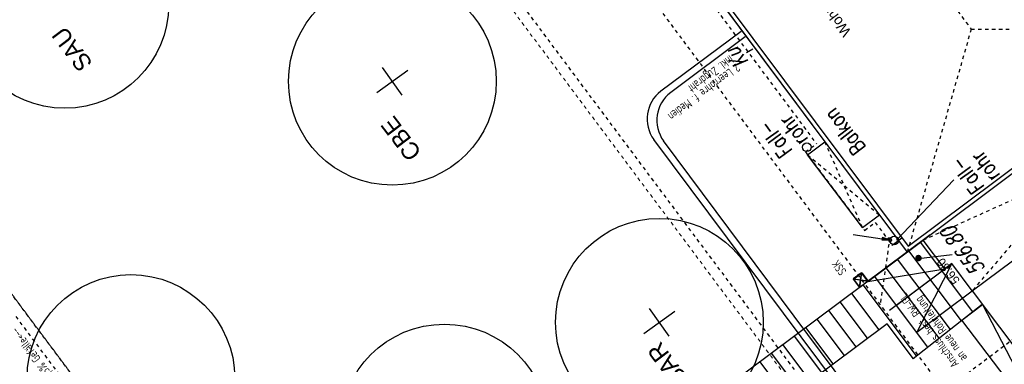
# Model space of a CAD drawing. Header units: metres. Extents: x 2 to 485, y 6 to 594.
# Tile 131 of 176: x 295 to 324, y 324 to 334. Entities that reach past the tile are written whole.
import ezdxf
from ezdxf.enums import TextEntityAlignment as Align

# ---------------------------------------------------------------- set-up
doc = ezdxf.new("R2010")
doc.units = ezdxf.units.M
doc.header["$LTSCALE"] = 0.0125
for name, pattern in [('237-14_Züricher Str._GL_3_RW_2014-11-28_bea$0$STRICHLINIE2', [9.525, 6.35, -3.175]), ('237-14_Züricher Str._GL_3_RW_2014-11-28_bea$0$STRICHPUNKT2', [12.7, 6.35, -3.175, 0, -3.175]), ('260241_A_bea$0$GESTRICHELT', [0.4, 0.2, -0.2]), ('260241_A_bea$0$GESTRICHELTX2', [0.7, 0.5, -0.2]), ('260241_A_bea$0$PUNKTIERT', [0.2, 0, -0.2]), ('GESTRICHELT', [0.4, 0.2, -0.2]), ('GEWOFAG_Hof 2_141023_Grundriss_bea$0$AUSGEZOGEN', [0]), ('GEWOFAG_Hof 2_141023_Grundriss_bea$0$VERDECKT2_S2', [0.15, 0.1, -0.05])]:
    doc.linetypes.add(name, pattern=pattern)
for name, color, linetype in [('237-14_Züricher Str._GL_3_RW_2014-11-28_bea$0$__Steiger', 251, 'Continuous'), ('237-14_Züricher Str._GL_3_RW_2014-11-28_bea$0$_GRU_Allgemein_Text', 151, 'Continuous'), ('237-14_Züricher Str._GL_3_RW_2014-11-28_bea$0$_GRU_Drainage', 54, '237-14_Züricher Str._GL_3_RW_2014-11-28_bea$0$STRICHPUNKT2'), ('237-14_Züricher Str._GL_3_RW_2014-11-28_bea$0$_GRU_Medien', 230, 'Continuous'), ('237-14_Züricher Str._GL_3_RW_2014-11-28_bea$0$_GRU_Regenwasser', 150, '237-14_Züricher Str._GL_3_RW_2014-11-28_bea$0$STRICHLINIE2'), ('237-14_Züricher Str._GL_3_RW_2014-11-28_bea$0$_GRU_Symbole', 51, 'Continuous'), ('260241_A_bea$0$B10_GEBAEUDE', 1, 'Continuous'), ('260241_A_bea$0$B13_GEB_ZUBEHOER', 12, 'Continuous'), ('260241_A_bea$0$B14_GEB_ZUB_GESTR', 12, 'Continuous'), ('260241_A_bea$0$B15_GEB_TXT', 12, 'Continuous'), ('260241_A_bea$0$B23_EINFASS', 5, 'Continuous'), ('260241_A_bea$0$B25_EINFASS_GEPKT', 7, '260241_A_bea$0$PUNKTIERT'), ('260241_A_bea$0$B28_VEINFASS_TXT', 5, 'Continuous'), ('260241_A_bea$0$B34_ZUBEHOER_1', 6, 'Continuous'), ('260241_A_bea$0$B53_HAUPTHOEHEN', 4, 'Continuous'), ('260241_A_bea$0$B54_HOEHEN', 253, 'Continuous'), ('f_baum', 3, 'Continuous'), ('f_entwässerung', 170, 'Continuous'), ('f_feuerwehr', 10, 'Continuous'), ('f_schraff', 251, 'Continuous'), ('f_text_100', 7, 'Continuous'), ('f_weg', 2, 'Continuous')]:
    doc.layers.add(name, color=color, linetype=linetype)
doc.layers.add('GEWOFAG_Hof 2_141023_Grundriss_bea$0$STANDARD', color=7, linetype='GEWOFAG_Hof 2_141023_Grundriss_bea$0$AUSGEZOGEN', lineweight=13)
doc.styles.add('237-14_Züricher Str._GL_3_RW_2014-11-28_bea$0$STANDARD', font='isocp.shx')
doc.styles.add('260241_A_bea$0$ROMANS', font='ROMANS')

# ---------------------------------------------------------------- blocks, each defined once
blk = doc.blocks.new('260241_A_bea$0$HOEHENPKT_ZENTR')
at = {"const_width": 0.75}
blk.add_lwpolyline([(-0.375, 0, 1), (0.375, 0, 1)], format="xyb", close=True, dxfattribs=at)
blk = doc.blocks.new('237-14_Züricher Str._GL_3_RW_2014-11-28_bea$0$AW Steiger')
for radius in [0.6, 0.5]:
    blk.add_circle((0, 0), radius)
blk = doc.blocks.new('237-14_Züricher Str._GL_3_RW_2014-11-28_bea$0$2ENDPNO1')
at = {"color": 0}
blk.add_line((0, 0), (12, 12), dxfattribs=at)
for p, q in [((15, 15), (11.5, 12.5)), ((11.5, 12.5), (12.5, 11.5)), ((12.5, 11.5), (15, 15))]:
    blk.add_line(p, q)
blk.add_solid([(11.5, 12.5), (12.5, 11.5), (15, 15)], dxfattribs=at)
at = {"style": '237-14_Züricher Str._GL_3_RW_2014-11-28_bea$0$STANDARD', "width": 0.496216, "flags": 9}
blk.add_attdef('BEZEICHNUNG', text='', height=0.1, rotation=45, dxfattribs=at).set_placement((11.5, 11), (12.21, 11.71), align=Align.FIT)

msp = doc.modelspace()

# ---------------------------------------------------------------- linework, layer by layer
at = {"color": 252}
for centre in [(318.193, 330.338), (320.718, 327.645)]:
    msp.add_ellipse(centre, major_axis=(0.0884, 0.0884), ratio=1, start_param=5.497787, end_param=11.780972, dxfattribs=at)
at = {"layer": '237-14_Züricher Str._GL_3_RW_2014-11-28_bea$0$_GRU_Drainage', "ltscale": 0.05}
msp.add_line((299.831, 348.039), (324.648, 314.777), dxfattribs=at)
at = {"layer": '237-14_Züricher Str._GL_3_RW_2014-11-28_bea$0$_GRU_Drainage'}
msp.add_line((295.35, 325.45), (301.294, 317.483), dxfattribs=at)
at = {"layer": '237-14_Züricher Str._GL_3_RW_2014-11-28_bea$0$_GRU_Medien'}
for p, q in [((316.297, 333.686), (313.984, 331.96)), ((316.416, 333.525), (314.264, 331.919)), ((323.493, 317.543), (313.78, 330.56)), ((323.773, 317.502), (314.06, 330.52))]:
    msp.add_line(p, q, dxfattribs=at)
for centre in [(314.582, 331.158), (314.862, 331.118)]:
    msp.add_arc(centre, 1, 126.7276, 216.7276, dxfattribs=at)
at = {"layer": '237-14_Züricher Str._GL_3_RW_2014-11-28_bea$0$_GRU_Regenwasser', "ltscale": 0.05}
msp.add_line((301.837, 350.553), (325.681, 318.596), dxfattribs=at)
at = {"layer": '237-14_Züricher Str._GL_3_RW_2014-11-28_bea$0$_GRU_Regenwasser'}
for p, q in [((320.564, 327.541), (320.31, 325.794)), ((325.638, 325.905), (322.25, 323.361))]:
    msp.add_line(p, q, dxfattribs=at)
at = {"layer": '237-14_Züricher Str._GL_3_RW_2014-11-28_bea$0$_GRU_Symbole'}
for p, q in [((319.966, 326.469), (319.546, 326.529)), ((319.725, 326.289), (319.786, 326.709))]:
    msp.add_line(p, q, dxfattribs=at)
msp.add_lwpolyline([(319.725, 326.29), (319.545, 326.53), (319.786, 326.709), (319.966, 326.469)], close=True, dxfattribs=at)
at = {"layer": '260241_A_bea$0$B10_GEBAEUDE', "color": 7, "linetype": 'Continuous'}
for p, q in [((306.241, 347.425), (321.12, 327.479)), ((321.12, 327.479), (329.532, 333.781))]:
    msp.add_line(p, q, dxfattribs=at)
at = {"layer": '260241_A_bea$0$B13_GEB_ZUBEHOER', "color": 7, "linetype": 'Continuous'}
for p, q in [((306.145, 347.353), (321.096, 327.311)), ((321.096, 327.311), (329.7, 333.756)), ((322.971, 326.192), (330.142, 331.539)), ((318.215, 330.124), (318.717, 330.499)), ((319.807, 328.019), (318.215, 330.124)), ((319.807, 328.019), (320.295, 328.384)), ((319.959, 326.46), (321.56, 327.659)), ((322.183, 326.827), (321.56, 327.659)), ((319.959, 326.46), (322.183, 326.827)), ((320.583, 325.628), (322.183, 326.827)), ((320.783, 325.778), (322.383, 326.977)), ((322.383, 326.977), (321.37, 324.993)), ((322.383, 326.977), (322.183, 326.827)), ((322.971, 326.192), (322.383, 326.977)), ((321.37, 324.993), (322.971, 326.192)), ((322.971, 326.192), (325.875, 322.311)), ((322.674, 325.348), (323.269, 325.794)), ((323.269, 325.794), (325.301, 321.88)), ((325.082, 322.17), (322.674, 325.348))]:
    msp.add_line(p, q, dxfattribs=at)
at = {"layer": '260241_A_bea$0$B14_GEB_ZUB_GESTR', "color": 7, "linetype": '260241_A_bea$0$GESTRICHELTX2'}
for p, q in [((280.602, 390.56), (322.942, 333.75)), ((322.942, 333.75), (321.096, 327.311)), ((322.942, 333.75), (329.7, 333.756)), ((319.807, 328.019), (318.717, 330.499)), ((318.215, 330.124), (320.295, 328.384))]:
    msp.add_line(p, q, dxfattribs=at)
at = {"layer": '260241_A_bea$0$B14_GEB_ZUB_GESTR', "color": 7, "linetype": '260241_A_bea$0$GESTRICHELT'}
for p, q in [((328.883, 333.145), (322.971, 326.192)), ((321.56, 327.659), (330.142, 331.539))]:
    msp.add_line(p, q, dxfattribs=at)
at = {"layer": '260241_A_bea$0$B23_EINFASS', "color": 252, "linetype": 'Continuous'}
msp.add_line((320.66, 327.51), (320.941, 327.72), dxfattribs=at)
at = {"layer": '260241_A_bea$0$B25_EINFASS_GEPKT', "color": 7, "linetype": '260241_A_bea$0$PUNKTIERT', "ltscale": 0.5}
for p, q in [((313.679, 336.868), (318.473, 330.442)), ((318.155, 330.204), (318.473, 330.442)), ((318.155, 330.204), (319.866, 327.939)), ((319.866, 327.939), (320.171, 328.166)), ((320.171, 328.166), (320.66, 327.51))]:
    msp.add_line(p, q, dxfattribs=at)
at = {"layer": '260241_A_bea$0$B28_VEINFASS_TXT', "color": 252, "linetype": 'Continuous'}
msp.add_line((316.634, 333.169), (316.449, 333.066), dxfattribs=at)
at = {"layer": '260241_A_bea$0$B34_ZUBEHOER_1', "color": 252, "linetype": 'Continuous'}
msp.add_line((320.786, 327.654), (322.438, 329.4), dxfattribs=at)
at = {"layer": '260241_A_bea$0$B53_HAUPTHOEHEN', "color": 252, "linetype": 'Continuous'}
msp.add_line((321.42, 327.121), (322.397, 327.241), dxfattribs=at)
at = {"layer": 'f_baum', "ltscale": 0.5}
for p, q in [((305.78, 331.924), (306.671, 332.562)), ((306.511, 331.845), (305.94, 332.641)), ((313.492, 324.962), (314.383, 325.6)), ((314.222, 324.883), (313.652, 325.679))]:
    msp.add_line(p, q, dxfattribs=at)
for centre in [(296.767, 334.465), (306.227, 332.244), (313.939, 325.282), (298.676, 323.659), (307.729, 322.228)]:
    msp.add_circle(centre, 3, dxfattribs=at)
at = {"layer": 'f_entwässerung', "color": 170}
for p, q in [((319.777, 326.713), (319.537, 326.533)), ((319.717, 326.293), (319.777, 326.713)), ((319.957, 326.473), (319.777, 326.713)), ((319.537, 326.533), (319.717, 326.293)), ((319.537, 326.533), (319.957, 326.473)), ((319.717, 326.293), (319.957, 326.473))]:
    msp.add_line(p, q, dxfattribs=at)
at = {"layer": 'f_feuerwehr', "linetype": 'GESTRICHELT'}
msp.add_line((310.307, 305.897), (276.429, 351.301), dxfattribs=at)
at = {"layer": 'f_schraff', "linetype": 'Continuous'}
for p, q in [((322.993, 325.58), (321.477, 327.598)), ((322.667, 325.326), (321.146, 327.351)), ((322.342, 325.073), (320.815, 327.105)), ((322.016, 324.82), (320.485, 326.858)), ((321.69, 324.566), (320.154, 326.611)), ((321.364, 324.313), (319.823, 326.364)), ((319.951, 324.82), (319.161, 325.871)), ((320.282, 325.066), (319.492, 326.118)), ((319.619, 324.573), (318.83, 325.624)), ((319.288, 324.327), (318.499, 325.377)), ((318.957, 324.081), (318.169, 325.13)), ((318.626, 323.835), (317.838, 324.884)), ((318.295, 323.588), (317.507, 324.637)), ((317.963, 323.342), (317.176, 324.39)), ((317.632, 323.096), (316.845, 324.143))]:
    msp.add_line(p, q, dxfattribs=at)
at = {"layer": 'f_weg'}
for p, q in [((321.759, 327.808), (301.092, 312.394)), ((321.267, 324.238), (323.256, 325.808)), ((320.518, 325.242), (301.879, 311.34)), ((321.279, 324.222), (320.518, 325.241))]:
    msp.add_line(p, q, dxfattribs=at)
at = {"layer": 'GEWOFAG_Hof 2_141023_Grundriss_bea$0$STANDARD', "color": 7, "linetype": 'GEWOFAG_Hof 2_141023_Grundriss_bea$0$VERDECKT2_S2', "lineweight": 18}
for p, q in [((299.326, 348.209), (324.421, 314.569)), ((311.196, 304.703), (289.184, 334.21)), ((318.719, 330.497), (318.216, 330.122)), ((318.216, 330.122), (319.808, 328.017)), ((319.808, 328.017), (320.296, 328.381))]:
    msp.add_line(p, q, dxfattribs=at)
at = {"layer": 'GEWOFAG_Hof 2_141023_Grundriss_bea$0$STANDARD', "color": 7, "linetype": 'GEWOFAG_Hof 2_141023_Grundriss_bea$0$AUSGEZOGEN', "lineweight": 18}
for p, q in [((313.806, 337.084), (318.719, 330.497)), ((318.719, 330.497), (321.097, 327.309))]:
    msp.add_line(p, q, dxfattribs=at)

# ---------------------------------------------------------------- block references
at = {"layer": '237-14_Züricher Str._GL_3_RW_2014-11-28_bea$0$__Steiger', "xscale": 0.05, "yscale": 0.05, "zscale": 0.001, "rotation": 306.7275850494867}
msp.add_blockref('237-14_Züricher Str._GL_3_RW_2014-11-28_bea$0$2ENDPNO1', (319.532, 327.817), dxfattribs=at)
at = {"layer": '237-14_Züricher Str._GL_3_RW_2014-11-28_bea$0$_GRU_Regenwasser', "xscale": 0.1, "yscale": 0.1, "zscale": 0.001, "rotation": 126.7275850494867}
msp.add_blockref('237-14_Züricher Str._GL_3_RW_2014-11-28_bea$0$AW Steiger', (320.582, 327.665), dxfattribs=at)
at = {"layer": '260241_A_bea$0$B54_HOEHEN', "color": 252, "xscale": 0.125, "yscale": 0.125}
msp.add_blockref('260241_A_bea$0$HOEHENPKT_ZENTR', (321.42, 327.138), dxfattribs=at)

# ---------------------------------------------------------------- texts
at = {"layer": '237-14_Züricher Str._GL_3_RW_2014-11-28_bea$0$_GRU_Allgemein_Text', "style": '237-14_Züricher Str._GL_3_RW_2014-11-28_bea$0$STANDARD', "width": 0.7}
for s, rotation, p in [('inkl. Zugdraht', 216.7276, (316.04, 332.91)), ('2 Leerrohre f. Medien', 216.7276, (316.22, 332.669)), ('SSK', 126.7276, (319.256, 326.685)), ('Anschluss best. RW-GL', 126.7276, (322.498, 324.007)), ('an neue Rohrleitung', 126.7276, (322.738, 324.187)), ('<--Teilsickerrohr, DN100, 0,5%%% Gefälle<--', 126.7276, (298.072, 321.361))]:
    msp.add_text(s, height=0.25, rotation=rotation, dxfattribs=at).set_placement(p, align=Align.MIDDLE_LEFT)
at = {"layer": '260241_A_bea$0$B15_GEB_TXT', "color": 7, "style": '260241_A_bea$0$ROMANS', "width": 0.75}
msp.add_text('Balkon', height=0.45, rotation=127.6009, dxfattribs=at).set_placement((319.917, 330.338))
at = {"layer": '260241_A_bea$0$B28_VEINFASS_TXT', "color": 252, "style": '260241_A_bea$0$ROMANS', "oblique": 15, "width": 0.75}
msp.add_text('Ku', height=0.45, rotation=127.18, dxfattribs=at).set_placement((316.35, 333.047), align=Align.CENTER)
at = {"layer": '260241_A_bea$0$B34_ZUBEHOER_1', "color": 252, "style": '260241_A_bea$0$ROMANS', "width": 0.75}
for s, p in [('rohr', (318.248, 330.579)), ('Fall-', (317.795, 330.246)), ('rohr', (323.791, 329.535)), ('Fall-', (323.338, 329.202))]:
    msp.add_text(s, height=0.45, rotation=126.3144, dxfattribs=at).set_placement(p)
at = {"layer": '260241_A_bea$0$B53_HAUPTHOEHEN', "color": 252, "style": '260241_A_bea$0$ROMANS', "oblique": 15, "width": 0.75}
msp.add_text('556.80', height=0.45, rotation=126.6418, dxfattribs=at).set_placement((322.058, 327.847), align=Align.TOP_RIGHT)
at = {"layer": 'f_text_100'}
for s, height, rotation, p in [('Wohngebäude Bestand', 0.3, 126.7276, (319.493, 333.675)), ('SAU', 0.5, 127.224, (297.592, 332.772)), ('CBE', 0.5, 127.224, (307.093, 330.189)), ('56.80', 0.25, 126.7276, (322.63, 326.497)), ('SAR', 0.5, 127.224, (314.788, 323.665))]:
    msp.add_text(s, height=height, rotation=rotation, dxfattribs=at).set_placement(p)

doc.saveas('drawing.dxf')
